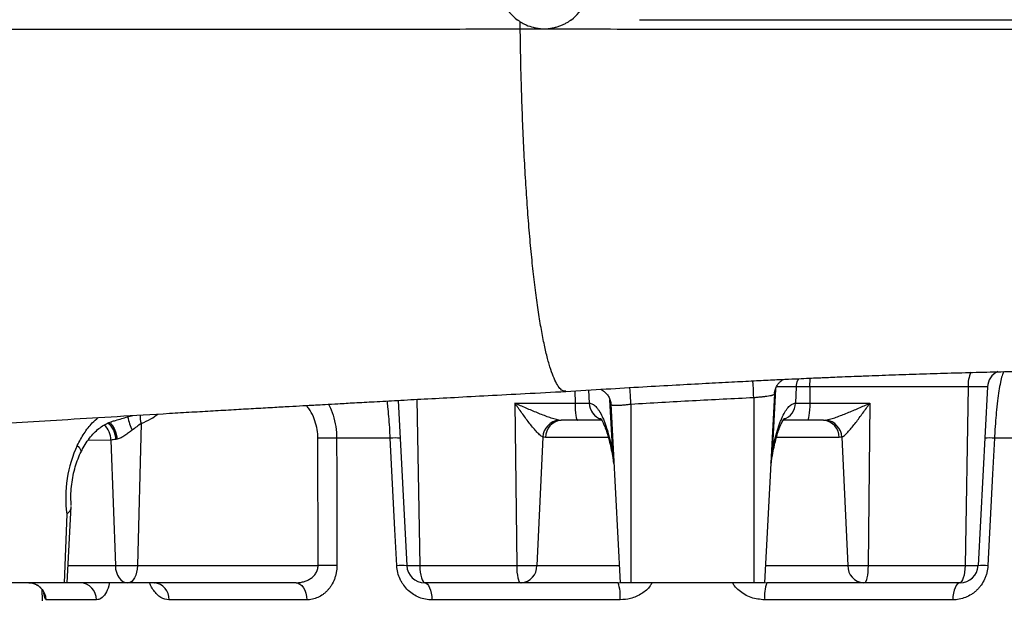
# Model space of a CAD drawing. Header units: millimetres. Extents: x 4135 to 8259, y 1498 to 10860.
# Tile 3 of 12: x 5628 to 6992, y 2594 to 3398. Entities that reach past the tile are written whole.
import ezdxf

# ---------------------------------------------------------------- set-up
doc = ezdxf.new("R2010")
doc.units = ezdxf.units.MM
doc.header["$LTSCALE"] = 5

msp = doc.modelspace()

# ---------------------------------------------------------------- linework, layer by layer
at = {"color": 8, "linetype": 'Continuous', "lineweight": 25}
for p, q in [((6397.1, 2883.7), (6397.3, 2866.6)), ((6416.1, 2884.8), (6417, 2866.6)), ((6674.6, 2886.1), (6670, 2797.7)), ((6703.5, 2889.2), (6676, 2889.2)), ((6178.4, 2872), (6182.2, 2641.6)), ((6449.4, 2797.7), (6445.6, 2871.3)), ((5777.9, 2847.7), (5785.1, 2849.6)), ((5779.3, 2849.2), (5777.9, 2847.7)), ((5754.8, 2815.6), (5723, 2815.1)), ((6443.3, 2819.2), (6356.5, 2819.2)), ((6762.9, 2819.2), (6676.1, 2819.2)), ((5695.6, 2641.6), (5760.9, 2641.6)), ((6344.5, 2641.6), (6458.5, 2641.6)), ((6660.9, 2641.6), (6774.9, 2641.6)), ((6456.8, 2617.9), (6460.2, 2618.2)), ((6659.1, 2618.4), (6662.6, 2617.9))]:
    msp.add_line(p, q, dxfattribs=at)
at = {"color": 7, "linetype": 'Continuous', "lineweight": 25}
for p, q in [((6673.4, 2879.8), (6659.7, 2617.9)), ((6703.5, 2889.2), (6702.4, 2866.6)), ((6722.3, 2889.2), (6722.2, 2866.6)), ((6941.3, 2889.2), (6937.2, 2641.6)), ((6968.2, 2889.2), (6955.2, 2641.6)), ((6152.2, 2870.5), (6164.2, 2641.6)), ((6314.1, 2866.6), (6397.3, 2866.6)), ((6314.1, 2866.6), (6316.5, 2641.6)), ((6397.3, 2866.6), (6417, 2866.6)), ((6417, 2866.6), (6417, 2866.6)), ((6446.7, 2865.2), (6459.7, 2617.9)), ((6474.7, 2864.9), (6474.7, 2617.9)), ((6644.7, 2874.1), (6644.7, 2617.9)), ((6702.4, 2866.6), (6722.2, 2866.6)), ((6702.4, 2866.6), (6702.4, 2866.6)), ((6722.2, 2866.6), (6805.3, 2866.6)), ((6805.3, 2866.6), (6803, 2641.6)), ((5796.6, 2838.5), (5791.4, 2641.6)), ((6400.6, 2842.9), (6378.1, 2842.9)), ((6434.5, 2842.9), (6400.6, 2842.9)), ((6718.8, 2842.9), (6684.7, 2842.9)), ((6741.3, 2842.9), (6718.8, 2842.9)), ((5754.8, 2815.6), (5760.9, 2641.6)), ((6041.5, 2641.6), (6041.2, 2818.1)), ((6352.6, 2819.7), (6344.5, 2641.6)), ((6766.8, 2819.7), (6774.9, 2641.6)), ((5693.5, 2713), (5690, 2617.9)), ((5694.4, 2617.9), (5699.9, 2723.5)), ((5760.9, 2641.6), (5791.4, 2641.6)), ((5791.4, 2641.6), (6041.5, 2641.6)), ((6164.2, 2641.6), (6182.2, 2641.6)), ((6182.2, 2641.6), (6316.5, 2641.6)), ((6316.5, 2641.6), (6344.5, 2641.6)), ((6774.9, 2641.6), (6803, 2641.6)), ((6803, 2641.6), (6937.2, 2641.6)), ((6937.2, 2641.6), (6955.2, 2641.6)), ((5690, 2617.9), (5569.8, 2617.9)), ((5694.4, 2617.9), (5690, 2617.9)), ((5777.5, 2617.9), (5694.4, 2617.9)), ((5779, 2617.9), (5777.5, 2617.9)), ((6011, 2617.9), (5779, 2617.9)), ((6190, 2617.9), (6189.2, 2617.9)), ((6321.5, 2617.9), (6190, 2617.9)), ((6322.9, 2617.9), (6321.5, 2617.9)), ((6456.8, 2617.9), (6322.9, 2617.9)), ((6474.7, 2617.9), (6459.7, 2617.9)), ((6644.7, 2617.9), (6474.7, 2617.9)), ((6659.7, 2617.9), (6644.7, 2617.9)), ((6796.5, 2617.9), (6662.6, 2617.9)), ((6797.9, 2617.9), (6796.5, 2617.9)), ((6929.4, 2617.9), (6797.9, 2617.9)), ((6930.3, 2617.9), (6929.4, 2617.9)), ((5658.9, 2609.2), (5659.7, 2592.9)), ((5735, 2594.2), (5665.2, 2594.2)), ((6025.8, 2594.2), (5835.1, 2594.2)), ((6459.6, 2594.2), (6199.2, 2594.2)), ((6920.3, 2594.2), (6659.8, 2594.2))]:
    msp.add_line(p, q, dxfattribs=at)
at = {"color": 7, "linetype": 'Continuous', "lineweight": 25, "flags": 128}
for points in [[(6644.7, 2874.1), (6644.5, 2878.8), (6644.3, 2883.4), (6644.1, 2887.5), (6643.9, 2891.1), (6643.7, 2894), (6643.6, 2896.1), (6643.6, 2897.4), (6643.5, 2897.7)], [(6474.7, 2864.9), (6474.4, 2869.7), (6474.1, 2874.2), (6473.9, 2878.4), (6473.6, 2882), (6473.5, 2884.9), (6473.3, 2887), (6473.2, 2888.2), (6473.2, 2888.5)], [(6397.3, 2866.6), (6397.3, 2861.9), (6397.6, 2857.4), (6397.9, 2853.3), (6398.3, 2849.7), (6398.8, 2846.8), (6399.4, 2844.7), (6400, 2843.3), (6400.6, 2842.9)], [(6722.2, 2866.6), (6722.1, 2861.9), (6721.9, 2857.4), (6721.5, 2853.3), (6721.1, 2849.7), (6720.6, 2846.8), (6720.1, 2844.7), (6719.4, 2843.3), (6718.8, 2842.9)], [(6067.2, 2818.1), (6067.3, 2768.2), (6067.6, 2641.6)], [(6150.5, 2641.6), (6148, 2691.5), (6141.4, 2818.1)], [(6978, 2818.1), (6975.4, 2768.2), (6968.9, 2641.6)], [(5760.9, 2641.6), (5761.3, 2636.9), (5762.4, 2632.4), (5764, 2628.3), (5766, 2624.7), (5768.5, 2621.8), (5771.3, 2619.7), (5774.3, 2618.3), (5777.5, 2617.9)], [(5791.4, 2641.6), (5791.1, 2636.9), (5790.3, 2632.4), (5789.1, 2628.3), (5787.6, 2624.7), (5785.7, 2621.8), (5783.6, 2619.7), (5781.3, 2618.3), (5779, 2617.9)], [(6182.2, 2641.6), (6182.4, 2636.9), (6182.9, 2632.4), (6183.6, 2628.3), (6184.6, 2624.7), (6185.8, 2621.8), (6187.1, 2619.7), (6188.5, 2618.3), (6190, 2617.9)], [(6316.5, 2641.6), (6316.6, 2636.9), (6316.9, 2632.4), (6317.4, 2628.3), (6318, 2624.7), (6318.8, 2621.8), (6319.6, 2619.7), (6320.6, 2618.3), (6321.5, 2617.9)], [(6803, 2641.6), (6802.8, 2636.9), (6802.5, 2632.4), (6802, 2628.3), (6801.4, 2624.7), (6800.6, 2621.8), (6799.8, 2619.7), (6798.9, 2618.3), (6797.9, 2617.9)], [(6937.2, 2641.6), (6937, 2636.9), (6936.5, 2632.4), (6935.8, 2628.3), (6934.8, 2624.7), (6933.6, 2621.8), (6932.3, 2619.7), (6930.9, 2618.3), (6929.4, 2617.9)], [(6011, 2617.9), (6013.8, 2617.4), (6016.5, 2616.1), (6019, 2613.9), (6021.2, 2611), (6023, 2607.4), (6024.4, 2603.4), (6025.4, 2598.9), (6025.8, 2594.2)], [(6189.2, 2617.9), (6191, 2617.4), (6192.9, 2616.1), (6194.6, 2613.9), (6196, 2611), (6197.3, 2607.4), (6198.3, 2603.4), (6198.9, 2598.9), (6199.2, 2594.2)], [(6930.3, 2617.9), (6928.4, 2617.4), (6926.5, 2616.1), (6924.9, 2613.9), (6923.4, 2611), (6922.1, 2607.4), (6921.2, 2603.4), (6920.5, 2598.9), (6920.3, 2594.2)]]:
    msp.add_lwpolyline(points, dxfattribs=at)
at = {"color": 8, "linetype": 'Continuous', "lineweight": 25, "flags": 128}
for points in [[(5751.9, 2839.5), (5752.4, 2839.4), (5754.8, 2837.8), (5757.1, 2835.1), (5759.2, 2831.5), (5761, 2827), (5762.3, 2822), (5763.2, 2816.7)], [(5708.2, 2808), (5710.6, 2805.5), (5712.4, 2803.1), (5713.2, 2801), (5713.3, 2799.2), (5713.1, 2798.5)]]:
    msp.add_lwpolyline(points, dxfattribs=at)
at = {"color": 8, "linetype": 'Continuous', "lineweight": 25}
for centre, radius, start, end in [((6987, 2890.9), 45.7, 155.8038, 182.1565), ((6442, 2867.6), 25, 182.4263, 244.6928), ((6441.8, 2867.5), 24.8, 182.1843, 249.9362), ((6677.6, 2867.5), 24.8, 290.1344, 357.8149), ((6677.6, 2867.5), 24.8, 290.1309, 357.8148), ((5833.9, 2849.4), 38.8, 178.5473, 196.3304), ((5727.6, 2815.7), 27.2, 359.7436, 49.1989), ((5734.3, 2817), 27.2, 358.6105, 54.2876)]:
    msp.add_arc(centre, radius, start, end, dxfattribs=at)
at = {"color": 7, "linetype": 'Continuous', "lineweight": 25}
for centre, radius, start, end in [((6993.2, 2887.9), 25, 115.1737, 177), ((5869.1, 2867.9), 93.4, 192.5411, 204.5616), ((6378, 2817.9), 25.5, 97.2207, 175.8685), ((6379.8, 2819.6), 23.3, 94.1291, 181.1037), ((6739.6, 2819.6), 23.3, 358.8963, 85.8709), ((6741.4, 2817.9), 25.5, 4.1315, 82.7793), ((6054.2, 2445), 373.3, 88.0069, 91.9931), ((6148.2, 2735.1), 83.3, 85.3489, 94.6511), ((6971.2, 2735.1), 83.3, 85.3489, 94.6511), ((6449.9, 2791.4), 6.39, 86.1823, 93.8177), ((6669.6, 2791.4), 6.39, 86.1823, 93.8177), ((6426.2, 2779.3), 25, 9.1827, 9.4265), ((6054.5, 2269.6), 372.2, 87.9911, 92.0089), ((6157.4, 2557.9), 83.9, 85.3376, 94.6624), ((6189.2, 2642.9), 25, 183, 270), ((6321.2, 2641.1), 23.3, 274.1291, 1.1037), ((6798.2, 2641.1), 23.3, 178.8963, 265.8709), ((6930.3, 2642.9), 25, 270, 357), ((6962, 2557.9), 83.9, 85.3376, 94.6624), ((5640.3, 2593), 24.9, 2.8102, 89.8336), ((5711.1, 2594), 23.9, 0.4328, 87.5583), ((5812.5, 2595.4), 22.7, 357.0537, 83.5647), ((6405.2, 2599.8), 54.7, 354.0866, 19.2825), ((6714.2, 2599.8), 54.7, 160.7175, 185.9134)]:
    msp.add_arc(centre, radius, start, end, dxfattribs=at)
at = {"color": 8, "linetype": 'Continuous', "lineweight": 25}
msp.add_ellipse((5662.2, 2869.2), major_axis=(165.8, -2.3), ratio=0.298259, start_param=5.662456, end_param=5.966335, dxfattribs=at)
at = {"color": 7, "linetype": 'Continuous', "lineweight": 25}
msp.add_ellipse((5780.6, 2741.6), major_axis=(9.2, 124.8), ratio=0.705175, start_param=1.062232, end_param=1.853575, dxfattribs=at)
for points, knots in [([(6292.2, 3447.9), (6292.2, 3443), (6292.8, 3438.2), (6294.4, 3431.2), (6295.1, 3428.9), (6296.8, 3424.3), (6297.7, 3422.1), (6299.9, 3417.8), (6301.1, 3415.7), (6303.7, 3411.7), (6305.1, 3409.7), (6309.8, 3404.1), (6313.3, 3400.8), (6317.2, 3397.9)], [0, 0, 0, 0, 0.25, 0.25, 0.375, 0.375, 0.5, 0.5, 0.625, 0.625, 0.75, 0.75, 1, 1, 1, 1]), ([(6392.2, 3397.9), (6396.1, 3400.8), (6399.6, 3404.1), (6404.2, 3409.7), (6405.7, 3411.6), (6408.3, 3415.7), (6409.5, 3417.8), (6411.7, 3422.1), (6412.6, 3424.3), (6414.3, 3428.8), (6415, 3431.1), (6416.6, 3438.2), (6417.2, 3443), (6417.2, 3447.9)], [0, 0, 0, 0, 0.25, 0.25, 0.375, 0.375, 0.5, 0.5, 0.625, 0.625, 0.75, 0.75, 1, 1, 1, 1]), ([(6317.2, 3397.9), (6317.2, 3397.9), (6317.3, 3397.8), (6317.7, 3397.5), (6318, 3397.3), (6318.7, 3396.8), (6319.2, 3396.5), (6320.2, 3395.8), (6320.7, 3395.4), (6321.3, 3395)], [0, 0, 0, 0, 0.25, 0.25, 0.5, 0.5, 0.75, 0.75, 1, 1, 1, 1]), ([(6321.4, 3384.6), (6321.4, 3386.6), (6321.4, 3388.6), (6321.4, 3392.2), (6321.4, 3393.8), (6321.3, 3395)], [0, 0, 0, 0, 0.5, 0.5, 1, 1, 1, 1]), ([(6321.4, 3395), (6321.9, 3394.7), (6322.6, 3394.3), (6323.9, 3393.5), (6324.6, 3393.1), (6326.7, 3392), (6328.2, 3391.2), (6332.9, 3389.2), (6336.1, 3388.1), (6341.1, 3386.9), (6342.8, 3386.5), (6346.2, 3385.9), (6347.9, 3385.7), (6353, 3385.3), (6356.4, 3385.3), (6361.6, 3385.7), (6363.3, 3386), (6366.7, 3386.5), (6368.4, 3386.9), (6371.7, 3387.7), (6373.3, 3388.2), (6376.6, 3389.3), (6378.2, 3389.9), (6381.2, 3391.3), (6382.7, 3392), (6385.6, 3393.5), (6386.9, 3394.3), (6388.7, 3395.4), (6389.2, 3395.8), (6390.2, 3396.5), (6390.7, 3396.8), (6391.4, 3397.3), (6391.7, 3397.5), (6392.1, 3397.8), (6392.2, 3397.9), (6392.2, 3397.9)], [0, 0, 0, 0, 0.03125, 0.03125, 0.0625, 0.0625, 0.125, 0.125, 0.25, 0.25, 0.3125, 0.3125, 0.375, 0.375, 0.5, 0.5, 0.5625, 0.5625, 0.625, 0.625, 0.6875, 0.6875, 0.75, 0.75, 0.8125, 0.8125, 0.875, 0.875, 0.90625, 0.90625, 0.9375, 0.9375, 0.96875, 0.96875, 1, 1, 1, 1]), ([(6486.4, 3397.9), (6511.4, 3397.9), (6562.5, 3397.9), (6639.4, 3397.9), (6716.8, 3397.9), (6793.6, 3397.9), (6869.7, 3397.9), (6945, 3397.9), (7019.5, 3397.9), (7093.1, 3397.9), (7165.4, 3397.9), (7236.4, 3397.9), (7313.8, 3397.9), (7396.9, 3397.9), (7484.5, 3397.9), (7569.4, 3397.9), (7651.3, 3397.9), (7729.8, 3397.9), (7800.6, 3397.9), (7864.1, 3397.9), (7920.9, 3397.9), (7974.2, 3397.9), (8023.9, 3397.9), (8069.7, 3397.9), (8105, 3397.9), (8124.2, 3397.9), (8130.9, 3397.9)], [0, 0, 0, 0, 0.035321, 0.072066, 0.108873, 0.145618, 0.182426, 0.219203, 0.25598, 0.293013, 0.330045, 0.366954, 0.403928, 0.453604, 0.50332, 0.552996, 0.604144, 0.655335, 0.706486, 0.750827, 0.795194, 0.839534, 0.88489, 0.930274, 0.975629, 1, 1, 1, 1]), ([(8117.1, 3383.3), (8112.6, 3383.3), (8107.9, 3383.3), (8098.4, 3383.4), (8093.6, 3383.4), (8078.7, 3383.4), (8068.5, 3383.4), (8036.5, 3383.5), (8013.7, 3383.6), (7965.1, 3383.7), (7939.3, 3383.7), (7898.5, 3383.7), (7884.4, 3383.7), (7855.7, 3383.8), (7840.9, 3383.8), (7818.2, 3383.8), (7810.6, 3383.8), (7795, 3383.8), (7787.2, 3383.8), (7771.3, 3383.7), (7763.3, 3383.7), (7747.2, 3383.6), (7739.1, 3383.6), (7698.1, 3383.7), (7664.1, 3383.7), (7559, 3383.9), (7484.4, 3384), (7385.5, 3384.1), (7365.5, 3384.1), (7334.9, 3384.2), (7324.7, 3384.2), (7304, 3384.2), (7293.6, 3384.2), (7262.3, 3384.2), (7241.2, 3384.3), (7198.6, 3384.3), (7177.1, 3384.3), (7111.9, 3384.3), (7067.9, 3384.4), (6978.5, 3384.4), (6933.2, 3384.4), (6864.4, 3384.5), (6841.3, 3384.5), (6794.9, 3384.5), (6771.6, 3384.5), (6724.9, 3384.5), (6701.4, 3384.5), (6654.3, 3384.5), (6630.7, 3384.5), (6583.3, 3384.5), (6559.6, 3384.5), (6523.9, 3384.5), (6512, 3384.5), (6488.2, 3384.5), (6476.4, 3384.5), (6440.6, 3384.5), (6416.8, 3384.6), (6381.1, 3384.6), (6369.2, 3384.6), (6351.3, 3384.6), (6342.3, 3384.6), (6331.9, 3384.6), (6326.7, 3384.6), (6324.4, 3384.6), (6322.9, 3384.6), (6322.2, 3384.6), (6321.4, 3384.6)], [0, 0, 0, 0, 0.015625, 0.015625, 0.03125, 0.03125, 0.0625, 0.0625, 0.125, 0.125, 0.1875, 0.1875, 0.21875, 0.21875, 0.25, 0.25, 0.265625, 0.265625, 0.28125, 0.28125, 0.296875, 0.296875, 0.3125, 0.3125, 0.375, 0.375, 0.5, 0.5, 0.53125, 0.53125, 0.546875, 0.546875, 0.5625, 0.5625, 0.59375, 0.59375, 0.625, 0.625, 0.6875, 0.6875, 0.75, 0.75, 0.78125, 0.78125, 0.8125, 0.8125, 0.84375, 0.84375, 0.875, 0.875, 0.90625, 0.90625, 0.921875, 0.921875, 0.9375, 0.9375, 0.96875, 0.96875, 0.984375, 0.984375, 0.992188, 0.996094, 0.998047, 0.999023, 0.999023, 1, 1, 1, 1]), ([(6384.4, 2883.2), (6383.2, 2883.2), (6380.5, 2883.1), (6376.3, 2886.7), (6371.6, 2893.4), (6367, 2903.4), (6362.5, 2916.4), (6358, 2932.6), (6353.8, 2951.8), (6349.6, 2973.9), (6345.7, 2998.8), (6342, 3026.4), (6338.5, 3056.5), (6335.3, 3088.9), (6332.4, 3123.4), (6329.8, 3159.9), (6327.5, 3198), (6325.5, 3237.6), (6323.9, 3278.3), (6322.7, 3316.7), (6321.9, 3352.1), (6321.6, 3373.8), (6321.4, 3384.6)], [0, 0, 0, 0, 0.037188, 0.088113, 0.139271, 0.190646, 0.242219, 0.293967, 0.345874, 0.397918, 0.450075, 0.502326, 0.554648, 0.607015, 0.659408, 0.711804, 0.764177, 0.816506, 0.86877, 0.920943, 0.960508, 1, 1, 1, 1]), ([(6384.5, 2882.9), (6403.1, 2884.1), (6438.6, 2886.2), (6489.6, 2889.3), (6535.6, 2891.9), (6576.7, 2894.1), (6612.6, 2896), (6643.6, 2897.6), (6669.8, 2898.9), (6691.6, 2899.9), (6709.4, 2900.7), (6723.6, 2901.4), (6734.5, 2901.8), (6744, 2902.2), (6754.5, 2902.7), (6768, 2903.3), (6784.8, 2903.9), (6809.5, 2904.9), (6841.4, 2906.1), (6879.5, 2907.3), (6918.4, 2908.5), (6957.5, 2909.6), (6993.1, 2910.4), (7022.5, 2911), (7045, 2911.4), (7067.6, 2911.8), (7089.5, 2912.2), (7109.8, 2912.5), (7121.4, 2912.7), (7127.6, 2912.8), (7128.4, 2912.9), (7132.9, 2912.9), (7139.6, 2912.9), (7148.9, 2912.9), (7160.8, 2912.9), (7179.8, 2912.9), (7204.5, 2912.9), (7236.3, 2912.9), (7271.3, 2912.9), (7306.3, 2912.9), (7340.9, 2912.9), (7371.6, 2912.9), (7391.1, 2912.9), (7399.8, 2912.9)], [0, 0, 0, 0, 0.045536, 0.086915, 0.124223, 0.157436, 0.186672, 0.211631, 0.232961, 0.250735, 0.265105, 0.276815, 0.285645, 0.29214, 0.300543, 0.311766, 0.325789, 0.342587, 0.373716, 0.406169, 0.439603, 0.474055, 0.50888, 0.534165, 0.555233, 0.573727, 0.603572, 0.621779, 0.639057, 0.656533, 0.674734, 0.691663, 0.707081, 0.721724, 0.736132, 0.750979, 0.780455, 0.813938, 0.851486, 0.893151, 0.929469, 0.968449, 1, 1, 1, 1]), ([(6673.5, 2879.9), (6673.5, 2879.9), (6673.3, 2882.1), (6674.4, 2886), (6676.6, 2891), (6679.6, 2895), (6682.7, 2897.7), (6685, 2899.2), (6685.8, 2899.6), (6685.9, 2899.6)], [0, 0, 0, 0, 0.007547, 0.246403, 0.459234, 0.651896, 0.826344, 0.981606, 1, 1, 1, 1]), ([(5040.1, 2790.4), (5040, 2790.4), (5039.9, 2790.4), (5041.7, 2790.7), (5045.3, 2791.3), (5050.9, 2792.2), (5060.1, 2793.6), (5073.5, 2795.4), (5089.6, 2797.5), (5104.3, 2799.2), (5116.5, 2800.6), (5125.7, 2801.6), (5135.2, 2802.6), (5145.1, 2803.7), (5156.4, 2804.8), (5170.3, 2806.2), (5187.5, 2807.8), (5208.4, 2809.7), (5232.9, 2811.9), (5259.9, 2814.1), (5287.6, 2816.4), (5314.2, 2818.5), (5339.8, 2820.5), (5364.2, 2822.3), (5388.2, 2824), (5412, 2825.7), (5436.9, 2827.5), (5471.3, 2829.9), (5516, 2832.9), (5572.3, 2836.5), (5632.2, 2840.3), (5696, 2844.3), (5764.1, 2848.4), (5821.6, 2851.8), (5866.1, 2854.4), (5895.7, 2856.1), (5924.3, 2857.8), (5951.8, 2859.3), (5977.5, 2860.8), (6000.2, 2862.1), (6017.1, 2863), (6029.2, 2863.7), (6039.4, 2864.3), (6052.7, 2865), (6070.6, 2866), (6093.3, 2867.3), (6120.7, 2868.8), (6152.9, 2870.6), (6189.9, 2872.6), (6231.7, 2874.8), (6278.3, 2877.3), (6329.8, 2880), (6365.7, 2881.9), (6384.4, 2882.9)], [0, 0, 0, 0, 0.006123, 0.025354, 0.044719, 0.061308, 0.086846, 0.115555, 0.143175, 0.168424, 0.180881, 0.192968, 0.20465, 0.215945, 0.228351, 0.242769, 0.260795, 0.281226, 0.304073, 0.328973, 0.352588, 0.374143, 0.393635, 0.412681, 0.42955, 0.446507, 0.463972, 0.481956, 0.517161, 0.553205, 0.590067, 0.628409, 0.668465, 0.709907, 0.727087, 0.743559, 0.75932, 0.774369, 0.788678, 0.801121, 0.811126, 0.815841, 0.820525, 0.827535, 0.837017, 0.84896, 0.863346, 0.880158, 0.899376, 0.920981, 0.944956, 0.971294, 1, 1, 1, 1]), ([(6432.7, 2885.9), (6433.8, 2885.3), (6436.1, 2884.2), (6439.8, 2881.2), (6443.2, 2877), (6445.6, 2871.8), (6446.8, 2867.7), (6446.7, 2865.5), (6446.7, 2865.2)], [0, 0, 0, 0, 0.1589462, 0.3444493, 0.5460459, 0.7565253, 0.9708721, 1, 1, 1, 1]), ([(6673.4, 2879.8), (6673.4, 2879.4), (6673.2, 2879.1), (6672.5, 2878.4), (6671.9, 2878.1), (6670.8, 2877.7), (6670.4, 2877.5), (6669.5, 2877.3), (6669.1, 2877.1), (6667.5, 2876.8), (6666.3, 2876.5), (6663.7, 2876.1), (6662.2, 2875.9), (6659.1, 2875.5), (6657.4, 2875.3), (6654.8, 2875.1), (6653.9, 2875), (6652.1, 2874.8), (6651.2, 2874.7), (6648.5, 2874.4), (6646.6, 2874.3), (6644.7, 2874.1)], [0, 0, 0, 0, 0.125, 0.125, 0.25, 0.25, 0.3125, 0.3125, 0.375, 0.375, 0.5, 0.5, 0.625, 0.625, 0.75, 0.75, 0.8125, 0.8125, 0.875, 0.875, 1, 1, 1, 1]), ([(6722.3, 2889.2), (6722, 2889.2), (6721.3, 2889.2), (6720.3, 2889.3), (6719.3, 2889.3), (6718.3, 2889.3), (6717.3, 2889.3), (6716.4, 2889.4), (6715.4, 2889.4), (6714.5, 2889.4), (6713.6, 2889.4), (6712.8, 2889.4), (6712, 2889.4), (6711.2, 2889.4), (6710.2, 2889.4), (6709.1, 2889.4), (6707.8, 2889.4), (6706.7, 2889.4), (6705.7, 2889.4), (6704.8, 2889.3), (6704.1, 2889.3), (6703.7, 2889.2), (6703.5, 2889.2)], [0, 0, 0, 0, 0.039529, 0.078879, 0.11805, 0.157043, 0.195858, 0.234497, 0.272958, 0.311244, 0.349354, 0.38729, 0.425051, 0.462638, 0.500052, 0.569657, 0.639861, 0.710669, 0.782083, 0.854107, 0.926745, 1, 1, 1, 1]), ([(6941.3, 2889.2), (6923.5, 2889.2), (6905.5, 2889.2), (6869.4, 2889.2), (6851.2, 2889.2), (6796.4, 2889.2), (6759.5, 2889.2), (6722.3, 2889.2)], [0, 0, 0, 0, 0.25, 0.25, 0.5, 0.5, 1, 1, 1, 1]), ([(6968.2, 2889.2), (6968.2, 2889.2), (6968, 2889.2), (6967.4, 2889.2), (6966.9, 2889.2), (6965.7, 2889.2), (6964.9, 2889.2), (6963, 2889.2), (6962, 2889.2), (6959.6, 2889.2), (6958.2, 2889.2), (6955.4, 2889.2), (6953.8, 2889.2), (6948.8, 2889.2), (6945.2, 2889.2), (6941.3, 2889.2)], [0, 0, 0, 0, 0.125, 0.125, 0.25, 0.25, 0.375, 0.375, 0.5, 0.5, 0.625, 0.625, 0.75, 0.75, 1, 1, 1, 1]), ([(6374.8, 2843.2), (6372.7, 2843.5), (6370.5, 2844.1), (6366.9, 2845.1), (6365.7, 2845.5), (6363.2, 2846.4), (6361.9, 2846.8), (6358.1, 2848.1), (6355.6, 2849.1), (6350.4, 2851.1), (6347.8, 2852.1), (6340, 2855.3), (6334.8, 2857.5), (6326.9, 2860.9), (6324.3, 2862), (6320.5, 2863.7), (6319.2, 2864.3), (6316.6, 2865.4), (6315.3, 2866), (6314.1, 2866.6)], [0, 0, 0, 0, 0.125, 0.125, 0.1875, 0.1875, 0.25, 0.25, 0.375, 0.375, 0.5, 0.5, 0.75, 0.75, 0.875, 0.875, 0.9375, 0.9375, 1, 1, 1, 1]), ([(6352.6, 2819.7), (6351.2, 2820.4), (6349.8, 2821.5), (6347.4, 2823.7), (6346.6, 2824.4), (6345, 2826.1), (6344.2, 2827), (6341.8, 2829.7), (6340.1, 2831.6), (6336.8, 2835.6), (6335.2, 2837.7), (6330.2, 2844.1), (6327, 2848.5), (6322.1, 2855.2), (6320.5, 2857.5), (6318, 2860.9), (6317.2, 2862), (6315.7, 2864.3), (6314.9, 2865.4), (6314.1, 2866.6)], [0, 0, 0, 0, 0.125, 0.125, 0.1875, 0.1875, 0.25, 0.25, 0.375, 0.375, 0.5, 0.5, 0.75, 0.75, 0.875, 0.875, 0.9375, 0.9375, 1, 1, 1, 1]), ([(6417, 2866.6), (6418.5, 2866.6), (6420, 2866.2), (6423, 2864.6), (6424.6, 2863.4), (6426.8, 2861.1), (6427.6, 2860.2), (6429.1, 2858.2), (6429.8, 2857.1), (6432.1, 2853.7), (6433.5, 2851), (6435.6, 2846.5), (6436.3, 2844.9), (6437.7, 2841.5), (6438.4, 2839.8), (6440.4, 2834.2), (6441.7, 2830.3), (6444.1, 2821.8), (6445.3, 2817.4), (6446.9, 2810.3), (6447.4, 2807.8), (6448.5, 2802.8), (6449, 2800.3), (6449.4, 2797.7)], [0, 0, 0, 0, 0.125, 0.125, 0.25, 0.25, 0.3125, 0.3125, 0.375, 0.375, 0.5, 0.5, 0.5625, 0.5625, 0.625, 0.625, 0.75, 0.75, 0.875, 0.875, 0.9375, 0.9375, 1, 1, 1, 1]), ([(6474.7, 2864.9), (6472.9, 2864.7), (6471, 2864.5), (6467.5, 2864.1), (6465.7, 2863.9), (6463.2, 2863.7), (6462.4, 2863.6), (6460.8, 2863.5), (6460, 2863.5), (6457.7, 2863.3), (6456.3, 2863.2), (6453.7, 2863.2), (6452.5, 2863.2), (6450.5, 2863.3), (6449.6, 2863.4), (6448.6, 2863.6), (6448.3, 2863.7), (6447.7, 2864), (6447.5, 2864.1), (6447, 2864.5), (6446.8, 2864.8), (6446.7, 2865.2)], [0, 0, 0, 0, 0.125, 0.125, 0.25, 0.25, 0.3125, 0.3125, 0.375, 0.375, 0.5, 0.5, 0.625, 0.625, 0.75, 0.75, 0.8125, 0.8125, 0.875, 0.875, 1, 1, 1, 1]), ([(6644.7, 2874.1), (6616.4, 2872.7), (6588, 2871.3), (6531.4, 2868.3), (6503, 2866.6), (6474.7, 2864.9)], [0, 0, 0, 0, 0.5, 0.5, 1, 1, 1, 1]), ([(6670, 2797.7), (6670.5, 2800.3), (6670.9, 2802.8), (6672, 2807.8), (6672.5, 2810.3), (6674.1, 2817.4), (6675.3, 2821.8), (6677.7, 2830.3), (6679, 2834.2), (6681, 2839.8), (6681.7, 2841.5), (6683.1, 2844.9), (6683.8, 2846.5), (6685.9, 2851), (6687.3, 2853.7), (6689.6, 2857.1), (6690.3, 2858.2), (6691.8, 2860.2), (6692.6, 2861.1), (6694.9, 2863.4), (6696.4, 2864.6), (6699.4, 2866.2), (6700.9, 2866.6), (6702.4, 2866.6)], [0, 0, 0, 0, 0.0625, 0.0625, 0.125, 0.125, 0.25, 0.25, 0.375, 0.375, 0.4375, 0.4375, 0.5, 0.5, 0.625, 0.625, 0.6875, 0.6875, 0.75, 0.75, 0.875, 0.875, 1, 1, 1, 1]), ([(6744.6, 2843.2), (6746.7, 2843.5), (6749, 2844.1), (6753.8, 2845.5), (6756.3, 2846.3), (6761.3, 2848.1), (6763.9, 2849.1), (6769.1, 2851.1), (6771.7, 2852.1), (6779.5, 2855.3), (6784.7, 2857.5), (6792.5, 2860.9), (6795.1, 2862), (6800.2, 2864.3), (6802.8, 2865.4), (6805.3, 2866.6)], [0, 0, 0, 0, 0.125, 0.125, 0.25, 0.25, 0.375, 0.375, 0.5, 0.5, 0.75, 0.75, 0.875, 0.875, 1, 1, 1, 1]), ([(6766.8, 2819.7), (6767.5, 2820.1), (6768.2, 2820.5), (6769.7, 2821.6), (6770.5, 2822.3), (6772, 2823.7), (6772.8, 2824.5), (6774.4, 2826.1), (6775.2, 2827), (6777.7, 2829.7), (6779.3, 2831.6), (6782.6, 2835.6), (6784.3, 2837.7), (6789.2, 2844.1), (6792.5, 2848.5), (6797.3, 2855.2), (6798.9, 2857.5), (6801.4, 2860.9), (6802.2, 2862), (6803.8, 2864.3), (6804.5, 2865.4), (6805.3, 2866.6)], [0, 0, 0, 0, 0.0625, 0.0625, 0.125, 0.125, 0.1875, 0.1875, 0.25, 0.25, 0.375, 0.375, 0.5, 0.5, 0.75, 0.75, 0.875, 0.875, 0.9375, 0.9375, 1, 1, 1, 1]), ([(5713.2, 2798.4), (5714.2, 2800.6), (5716.9, 2806.2), (5722, 2814.1), (5728.1, 2822.1), (5734.7, 2828.7), (5741.5, 2834.2), (5748.4, 2838.2), (5753.2, 2840.4), (5755.6, 2841), (5755.8, 2841)], [0, 0, 0, 0, 0.095775, 0.24301, 0.392047, 0.536918, 0.685473, 0.837013, 0.987203, 1, 1, 1, 1]), ([(5796.6, 2838.5), (5794.5, 2837.1), (5792.5, 2835.6), (5788.4, 2832.4), (5786.3, 2830.7), (5784.2, 2829.1)], [0, 0, 0, 0, 0.5, 0.5, 1, 1, 1, 1]), ([(6432.3, 2845.6), (6432.3, 2845.7), (6432.3, 2845.7), (6433.2, 2844.6), (6434.7, 2842.1), (6436.7, 2838.2), (6439, 2832.7), (6441.5, 2825.7), (6443.9, 2817.3), (6446.4, 2807.6), (6448.6, 2796.6), (6450, 2788.4), (6450.8, 2783.9), (6450.9, 2783.4)], [0, 0, 0, 0, 0.0419, 0.126362, 0.21448, 0.308616, 0.411118, 0.51985, 0.630478, 0.745919, 0.865908, 0.98701, 1, 1, 1, 1]), ([(6668.5, 2783.5), (6668.8, 2785.2), (6669.8, 2790.8), (6671.5, 2800.3), (6673.9, 2811.1), (6676.4, 2820.8), (6679.1, 2829.1), (6681.6, 2835.7), (6683.9, 2840.6), (6685.7, 2843.8), (6687, 2845.5), (6687.1, 2845.6), (6687.1, 2845.7)], [0, 0, 0, 0, 0.051057, 0.1695424, 0.294196, 0.4124059, 0.5295658, 0.6406186, 0.7496287, 0.8409371, 0.9241782, 1, 1, 1, 1]), ([(5784.2, 2829.1), (5782.5, 2827.9), (5780.8, 2826.6), (5777.5, 2824.2), (5775.8, 2822.9), (5772.3, 2820.7), (5770.6, 2819.6), (5767, 2817.8), (5765.1, 2817.1), (5763.2, 2816.7)], [0, 0, 0, 0, 0.25, 0.25, 0.5, 0.5, 0.75, 0.75, 1, 1, 1, 1]), ([(5699.9, 2725), (5699.7, 2728.5), (5699.2, 2736.1), (5699.7, 2748), (5701.2, 2760.5), (5703.7, 2772.6), (5707.1, 2784.3), (5710.4, 2792.8), (5712.5, 2797.4), (5713.1, 2798.5)], [0, 0, 0, 0, 0.1374744, 0.299712, 0.461967, 0.6240477, 0.7857746, 0.9470196, 1, 1, 1, 1]), ([(5699.4, 2723.6), (5699.4, 2722.2), (5699.3, 2718.8), (5696.3, 2715.5), (5693.9, 2713.3), (5693.5, 2713), (5693.5, 2713)], [0, 0, 0, 0, 0.3626101, 0.9052094, 0.9906822, 1, 1, 1, 1]), ([(6011, 2617.9), (6012.7, 2617.9), (6014.5, 2618), (6017.9, 2618.5), (6019.7, 2618.8), (6023.1, 2619.8), (6024.7, 2620.3), (6028, 2621.8), (6029.5, 2622.6), (6032.5, 2624.6), (6033.9, 2625.7), (6035.8, 2627.6), (6036.4, 2628.2), (6037.6, 2629.6), (6038.1, 2630.4), (6039, 2631.9), (6039.5, 2632.7), (6040.2, 2634.4), (6040.6, 2635.2), (6041.1, 2637), (6041.2, 2637.9), (6041.5, 2639.7), (6041.5, 2640.6), (6041.5, 2641.6)], [0, 0, 0, 0, 0.125, 0.125, 0.25, 0.25, 0.375, 0.375, 0.5, 0.5, 0.625, 0.625, 0.6875, 0.6875, 0.75, 0.75, 0.8125, 0.8125, 0.875, 0.875, 0.9375, 0.9375, 1, 1, 1, 1]), ([(6067.6, 2641.6), (6067.6, 2638.3), (6067.3, 2635.1), (6066.5, 2630.4), (6066.1, 2628.8), (6065.2, 2625.7), (6064.7, 2624.2), (6063.1, 2619.8), (6061.7, 2617.1), (6059.3, 2613.2), (6058.5, 2612), (6056.7, 2609.6), (6055.7, 2608.5), (6053.8, 2606.3), (6052.7, 2605.3), (6050.6, 2603.4), (6049.5, 2602.5), (6046.1, 2600.1), (6043.7, 2598.7), (6038.8, 2596.5), (6036.2, 2595.6), (6031, 2594.5), (6028.4, 2594.2), (6025.8, 2594.2)], [0, 0, 0, 0, 0.125, 0.125, 0.1875, 0.1875, 0.25, 0.25, 0.375, 0.375, 0.4375, 0.4375, 0.5, 0.5, 0.5625, 0.5625, 0.625, 0.625, 0.75, 0.75, 0.875, 0.875, 1, 1, 1, 1]), ([(6199.2, 2594.2), (6196.1, 2594.2), (6193.2, 2594.5), (6187.3, 2595.6), (6184.4, 2596.4), (6178.8, 2598.7), (6176.1, 2600.1), (6170.9, 2603.3), (6168.5, 2605.2), (6163.9, 2609.5), (6161.9, 2611.9), (6159.1, 2615.7), (6158.3, 2617), (6156.6, 2619.8), (6155.9, 2621.2), (6153.8, 2625.7), (6152.8, 2628.7), (6151.2, 2635), (6150.7, 2638.3), (6150.5, 2641.6)], [0, 0, 0, 0, 0.125, 0.125, 0.25, 0.25, 0.375, 0.375, 0.5, 0.5, 0.625, 0.625, 0.6875, 0.6875, 0.75, 0.75, 0.875, 0.875, 1, 1, 1, 1]), ([(6968.9, 2641.6), (6968.7, 2638.3), (6968.2, 2635.1), (6967.1, 2630.4), (6966.6, 2628.8), (6965.5, 2625.7), (6964.9, 2624.2), (6962.9, 2619.8), (6961.3, 2617.1), (6958.5, 2613.2), (6957.5, 2612), (6955.4, 2609.6), (6954.3, 2608.5), (6952.1, 2606.3), (6950.9, 2605.3), (6948.5, 2603.4), (6947.2, 2602.5), (6943.3, 2600.1), (6940.6, 2598.7), (6935, 2596.5), (6932.1, 2595.6), (6926.2, 2594.5), (6923.3, 2594.2), (6920.3, 2594.2)], [0, 0, 0, 0, 0.125, 0.125, 0.1875, 0.1875, 0.25, 0.25, 0.375, 0.375, 0.4375, 0.4375, 0.5, 0.5, 0.5625, 0.5625, 0.625, 0.625, 0.75, 0.75, 0.875, 0.875, 1, 1, 1, 1]), ([(5641, 2617.7), (5641.7, 2617.7), (5644.4, 2617.8), (5648.8, 2616.6), (5653.5, 2614.3), (5657.1, 2611.4), (5659.6, 2608.5), (5661.1, 2606), (5661.9, 2604.3), (5662.2, 2603.5), (5662.1, 2603.6), (5662.1, 2603.7)], [0, 0, 0, 0, 0.062685, 0.227934, 0.376219, 0.51111, 0.632972, 0.742478, 0.846801, 0.957581, 1, 1, 1, 1]), ([(5815, 2617.8), (5815.4, 2617.8), (5816.1, 2617.8), (5816.2, 2617.7), (5816.2, 2617.7)], [0, 0, 0, 0, 0.56196, 1, 1, 1, 1])]:
    msp.add_open_spline(points, degree=3, knots=knots, dxfattribs=at)
at = {"color": 8, "linetype": 'Continuous', "lineweight": 25}
for points, knots in [([(6321.4, 3384.6), (6321.4, 3384.6), (6299.1, 3384.6), (6254.4, 3384.5), (6187.3, 3384.5), (6120.4, 3384.5), (6045.7, 3384.5), (5963.6, 3384.5), (5874.1, 3384.5), (5784.8, 3384.5), (5696.1, 3384.5), (5616.6, 3384.5), (5546, 3384.5), (5484.1, 3384.5), (5422.9, 3384.5), (5355.5, 3384.4), (5282.4, 3384.4), (5204, 3384.4), (5127.1, 3384.4), (5052.1, 3384.4), (4985.9, 3384.4), (4928.2, 3384.4), (4878.2, 3384.4), (4829.6, 3384.4), (4777, 3384.4), (4720.9, 3384.4), (4662.3, 3384.4), (4606.3, 3384.4), (4553.2, 3384.4), (4508, 3384.4), (4469.7, 3384.3), (4437.4, 3384.3), (4406.7, 3384.3), (4374.2, 3384.3), (4340.8, 3384.3), (4310, 3384.3), (4284.3, 3384.3), (4262.8, 3384.3), (4243.2, 3384.3), (4222.8, 3384.3), (4202.6, 3384.3), (4184.2, 3384.3), (4169.8, 3384.3), (4159.6, 3384.3), (4153.5, 3384.3), (4153, 3384.3), (4152.8, 3384.2)], [0, 0, 0, 0, 0, 0.019092, 0.038185, 0.057351, 0.076517, 0.102403, 0.128334, 0.154595, 0.180903, 0.207309, 0.226401, 0.245493, 0.264659, 0.283826, 0.309709, 0.335639, 0.361895, 0.388199, 0.414599, 0.433741, 0.452882, 0.472099, 0.491316, 0.51727, 0.54327, 0.569601, 0.59598, 0.622456, 0.641581, 0.660706, 0.679891, 0.699076, 0.724916, 0.750792, 0.770397, 0.790002, 0.80967, 0.829338, 0.857969, 0.886699, 0.915479, 0.944619, 0.973811, 1, 1, 1, 1]), ([(6990.7, 2910.3), (6990.2, 2909.1), (6988.9, 2906.5), (6986.7, 2898.5), (6984.6, 2887.4), (6982.5, 2873.6), (6980.8, 2858.6), (6979.4, 2842.5), (6978.5, 2829), (6978.1, 2820.7), (6978, 2818.1)], [0, 0, 0, 0, 0.119047, 0.263241, 0.41241, 0.549227, 0.690932, 0.813889, 0.940749, 1, 1, 1, 1]), ([(6703.5, 2889.2), (6703.9, 2892.4), (6704.3, 2896.7), (6706.7, 2899.9), (6707.2, 2900.6)], [0, 0, 0, 0, 0.7738758, 1, 1, 1, 1]), ([(6722.3, 2889.2), (6722.4, 2892.4), (6722.5, 2896.9), (6723, 2900.4), (6723.2, 2901.3)], [0, 0, 0, 0, 0.7215891, 1, 1, 1, 1]), ([(6041.2, 2818.1), (6041.2, 2820.1), (6041, 2826.1), (6039.3, 2836.3), (6035.2, 2848.2), (6030.4, 2857.5), (6026.4, 2862.1), (6025.2, 2863.5)], [0, 0, 0, 0, 0.116648, 0.358867, 0.60966, 0.882703, 1, 1, 1, 1]), ([(6055.9, 2865.2), (6057.2, 2862.7), (6061, 2855.7), (6064.7, 2842.3), (6066.9, 2828.9), (6067.1, 2820.7), (6067.2, 2818.1)], [0, 0, 0, 0, 0.180183, 0.511527, 0.842827, 1, 1, 1, 1]), ([(6141.4, 2818.1), (6141.2, 2823.1), (6140.7, 2833.3), (6139.6, 2847.9), (6138.4, 2860.3), (6137.6, 2867), (6137.3, 2869.7)], [0, 0, 0, 0, 0.271768, 0.550947, 0.820295, 1, 1, 1, 1]), ([(5708.2, 2808), (5711.2, 2813.7), (5717.3, 2825.1), (5727.3, 2838.1), (5734.4, 2844.4), (5737.2, 2846.8)], [0, 0, 0, 0, 0.373092, 0.756883, 1, 1, 1, 1]), ([(5755.8, 2841.1), (5757.6, 2841.7), (5765.3, 2844.1), (5772.4, 2846.1), (5777.9, 2847.7)], [0, 0, 0, 0, 0.235473, 1, 1, 1, 1]), ([(6450.9, 2783.4), (6450.9, 2783.4), (6450.9, 2783.3), (6450.9, 2783.3), (6450.9, 2783.4), (6450.9, 2783.7), (6450.8, 2784.2), (6450.7, 2785.2), (6450.5, 2787.9), (6450, 2792.2), (6449.6, 2795.8), (6449.4, 2797.7)], [0, 0, 0, 0, 0.025582, 0.047017, 0.077349, 0.102987, 0.137568, 0.193125, 0.303028, 0.637264, 1, 1, 1, 1]), ([(6670, 2797.7), (6669.6, 2794.1), (6669.1, 2789.8), (6668.7, 2785.2), (6668.6, 2784.2), (6668.5, 2783.7), (6668.5, 2783.4), (6668.5, 2783.3), (6668.5, 2783.3), (6668.5, 2783.4), (6668.5, 2783.4)], [0, 0, 0, 0, 0.696528, 0.806573, 0.861355, 0.896828, 0.926457, 0.952875, 0.984954, 1, 1, 1, 1]), ([(5752.7, 2617.9), (5752.4, 2616.4), (5751.2, 2610.2), (5747.1, 2602.2), (5741.3, 2595.3), (5737, 2594.6), (5735, 2594.2)], [0, 0, 0, 0, 0.097697, 0.395974, 0.721199, 1, 1, 1, 1]), ([(5835.1, 2594.2), (5831.3, 2594.8), (5825.6, 2595.7), (5818.6, 2601.3), (5814, 2606.8), (5810.5, 2612.4), (5809, 2616.5), (5808.4, 2617.9)], [0, 0, 0, 0, 0.362942, 0.54656, 0.730109, 0.905825, 1, 1, 1, 1]), ([(6503.8, 2617.9), (6503, 2616.4), (6499.7, 2610.2), (6489.4, 2602.2), (6475.1, 2595.3), (6464.5, 2594.6), (6459.6, 2594.2)], [0, 0, 0, 0, 0.097697, 0.395974, 0.721199, 1, 1, 1, 1]), ([(6659.8, 2594.2), (6653.4, 2594.8), (6643.8, 2595.7), (6632.1, 2601.3), (6624.4, 2606.8), (6618.6, 2612.4), (6616.1, 2616.5), (6615.3, 2617.9)], [0, 0, 0, 0, 0.362942, 0.54656, 0.730109, 0.905825, 1, 1, 1, 1]), ([(5665.2, 2594.2), (5664.5, 2594.8), (5663.5, 2595.8), (5662.4, 2600.3), (5662, 2602.9), (5661.9, 2603.6)], [0, 0, 0, 0, 0.590341, 0.889005, 1, 1, 1, 1])]:
    msp.add_open_spline(points, degree=3, knots=knots, dxfattribs=at)
at = {"color": 7, "linetype": 'Continuous', "lineweight": 25}
for points in [[(6374.8, 2843.2), (6375.9, 2843), (6377, 2842.9), (6378.1, 2842.9)], [(6741.3, 2842.9), (6742.4, 2842.9), (6743.5, 2843), (6744.6, 2843.2)], [(5761.4, 2816.4), (5759.1, 2816), (5756.9, 2815.7), (5754.8, 2815.6)], [(5763.2, 2816.7), (5762.6, 2816.6), (5762, 2816.5), (5761.4, 2816.4)], [(6141.4, 2818.1), (6115.9, 2818.1), (6091.2, 2818.1), (6067.2, 2818.1)], [(6356.5, 2819.2), (6355.2, 2819.2), (6353.9, 2819.4), (6352.6, 2819.7)], [(6766.8, 2819.7), (6765.5, 2819.4), (6764.2, 2819.2), (6762.9, 2819.2)], [(7052.2, 2818.1), (7028.1, 2818.1), (7003.3, 2818.1), (6978, 2818.1)]]:
    msp.add_open_spline(points, degree=3, dxfattribs=at)

doc.saveas('drawing.dxf')
